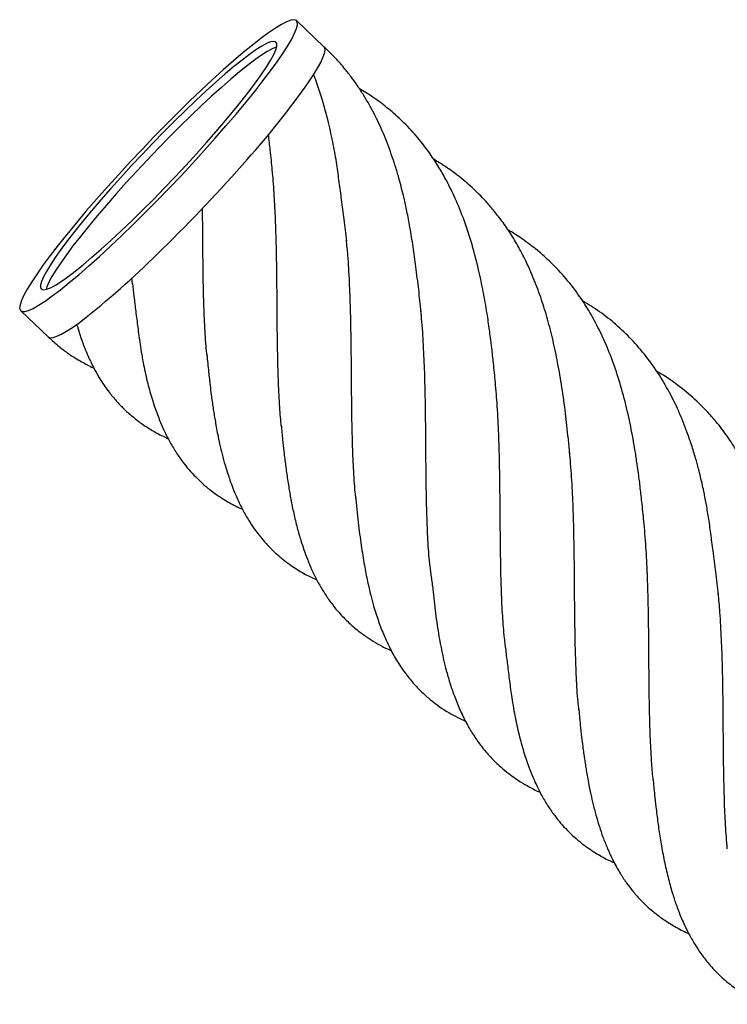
# Paper-space layout '_Inferior' of a CAD drawing. Header units: millimetres. Extents: x -289 to -86, y -33 to 113.
# Tile 1 of 2: x -289 to -196, y -15 to 113. Entities that reach past the tile are written whole.
import ezdxf

# ---------------------------------------------------------------- set-up
doc = ezdxf.new("R2010")
doc.units = ezdxf.units.MM

psp = doc.layouts.new('_Inferior')

# ---------------------------------------------------------------- linework, layer by layer
at = {"color": 7, "linetype": 'Continuous', "lineweight": 25}
for p, q in [((-248.99, 109.69), (-252.58, 113.12)), ((-274.01, 78.69), (-274.08, 79.49)), ((-288.62, 75.2), (-285.02, 71.78)), ((-285.02, 71.78), (-284.98, 71.75))]:
    psp.add_line(p, q, dxfattribs=at)
at = {"color": 7, "linetype": 'Continuous', "lineweight": 25, "flags": 128}
for points in [[(-252.63, 113.15), (-252.92, 113.23), (-253.33, 113.17), (-253.88, 112.96), (-254.54, 112.62), (-255.33, 112.14), (-256.23, 111.53), (-257.24, 110.79), (-258.34, 109.92), (-259.54, 108.94), (-260.82, 107.85), (-262.17, 106.66), (-263.58, 105.37), (-265.05, 104.01), (-266.55, 102.57), (-268.09, 101.06), (-269.64, 99.51), (-271.21, 97.92), (-272.76, 96.29), (-274.31, 94.66), (-275.82, 93.02), (-277.3, 91.38), (-278.72, 89.77), (-280.09, 88.19), (-281.38, 86.66), (-282.6, 85.18), (-283.73, 83.77), (-284.76, 82.43), (-285.68, 81.18), (-286.49, 80.03), (-287.19, 78.98), (-287.76, 78.04), (-288.21, 77.23), (-288.52, 76.53), (-288.71, 75.97), (-288.76, 75.55), (-288.67, 75.26), (-288.45, 75.11), (-288.1, 75.1), (-287.62, 75.24), (-287.01, 75.51), (-286.28, 75.92), (-285.44, 76.47), (-284.49, 77.15), (-283.43, 77.95), (-282.28, 78.87), (-281.04, 79.91), (-279.72, 81.05), (-278.34, 82.29), (-276.9, 83.62), (-275.41, 85.03), (-273.89, 86.5), (-272.34, 88.03), (-270.78, 89.6), (-269.22, 91.21), (-267.67, 92.84), (-266.14, 94.48), (-264.65, 96.12), (-263.19, 97.74), (-261.8, 99.34), (-260.46, 100.9), (-259.21, 102.41), (-258.03, 103.86), (-256.96, 105.23), (-255.98, 106.53), (-255.11, 107.73), (-254.35, 108.83), (-253.72, 109.82), (-253.21, 110.7), (-252.83, 111.46), (-252.58, 112.08), (-252.46, 112.58), (-252.48, 112.93), (-252.63, 113.15)], [(-255.31, 110.32), (-255.57, 110.39), (-255.97, 110.32), (-256.48, 110.11), (-257.12, 109.76), (-257.88, 109.28), (-258.74, 108.68), (-259.7, 107.94), (-260.76, 107.1), (-261.9, 106.14), (-263.12, 105.07), (-264.39, 103.92), (-265.73, 102.68), (-267.1, 101.37), (-268.5, 100), (-269.92, 98.57), (-271.35, 97.11), (-272.77, 95.63), (-274.17, 94.13), (-275.55, 92.63), (-276.88, 91.15), (-278.15, 89.69), (-279.36, 88.27), (-280.5, 86.9), (-281.55, 85.59), (-282.51, 84.36), (-283.37, 83.2), (-284.12, 82.15), (-284.75, 81.19), (-285.26, 80.34), (-285.65, 79.62), (-285.91, 79.01), (-286.04, 78.54), (-286.04, 78.2), (-285.9, 78), (-285.64, 77.93), (-285.24, 78), (-284.72, 78.21), (-284.09, 78.56), (-283.33, 79.03), (-282.47, 79.64), (-281.51, 80.37), (-280.45, 81.22), (-279.31, 82.18), (-278.09, 83.25), (-276.81, 84.4), (-275.48, 85.64), (-274.11, 86.95), (-272.71, 88.32), (-271.28, 89.75), (-269.86, 91.21), (-268.44, 92.69), (-267.03, 94.19), (-265.66, 95.69), (-264.33, 97.17), (-263.06, 98.63), (-261.84, 100.05), (-260.71, 101.42), (-259.66, 102.73), (-258.7, 103.96), (-257.84, 105.12), (-257.09, 106.17), (-256.46, 107.13), (-255.94, 107.97), (-255.56, 108.7), (-255.3, 109.31), (-255.17, 109.78), (-255.17, 110.12), (-255.31, 110.32)], [(-255.19, 109.65), (-255.25, 109.63), (-255.76, 109.42), (-256.4, 109.08), (-257.16, 108.6), (-258.02, 107.99), (-258.98, 107.26), (-260.04, 106.41), (-261.18, 105.45), (-262.4, 104.39), (-263.67, 103.23), (-265.01, 102), (-266.38, 100.68), (-267.78, 99.31), (-269.2, 97.89), (-270.63, 96.43), (-272.05, 94.94), (-273.45, 93.45), (-274.83, 91.95), (-276.16, 90.46), (-277.43, 89.01), (-278.64, 87.59), (-279.78, 86.21), (-280.83, 84.91), (-281.79, 83.67), (-282.65, 82.52), (-283.4, 81.46), (-284.03, 80.51), (-284.54, 79.66), (-284.93, 78.93), (-285.19, 78.33), (-285.29, 77.99)], [(-250.97, 105.09), (-250.35, 106.03), (-249.83, 106.88), (-249.42, 107.62), (-249.12, 108.27), (-248.93, 108.8), (-248.85, 109.23), (-248.89, 109.54), (-248.99, 109.69)], [(-284.98, 71.75), (-284.72, 71.67), (-284.36, 71.71), (-283.89, 71.87), (-283.31, 72.14), (-282.64, 72.53), (-281.86, 73.03), (-281, 73.64), (-280.05, 74.36)]]:
    psp.add_lwpolyline(points, dxfattribs=at)
at = {"color": 7, "linetype": 'Continuous', "lineweight": 25}
for centre, radius, start, end in [((-341.78, 169.14), 111.13, 318.1308, 324.8068), ((-423.4, 239.4), 218.82, 314.4623, 318.6949), ((-355.56, 168.72), 120.85, 308.6666, 314.9756)]:
    psp.add_arc(centre, radius, start, end, dxfattribs=at)
for points, knots in [([(-236.3, 75.05), (-236.4, 76.02), (-236.6, 77.98), (-236.96, 80.85), (-237.34, 83.58), (-237.72, 85.98), (-238.12, 88.1), (-238.49, 89.79), (-238.83, 91.17), (-239.18, 92.51), (-239.73, 94.37), (-240.53, 96.71), (-241.65, 99.41), (-242.72, 101.54), (-243.68, 103.18), (-244.44, 104.37), (-245.24, 105.51), (-246.19, 106.74), (-247.42, 108.17), (-248.44, 109.16), (-249.02, 109.72)], [0, 0, 0, 0, 0.070155, 0.141194, 0.204855, 0.269772, 0.325034, 0.369676, 0.403598, 0.436046, 0.477965, 0.556454, 0.633289, 0.713387, 0.756077, 0.797112, 0.835946, 0.875678, 0.929822, 1, 1, 1, 1]), ([(-246.02, 84.29), (-246.12, 85.24), (-246.3, 87.02), (-246.68, 89.63), (-247, 92.06), (-247.31, 94.41), (-247.78, 97.03), (-248.41, 99.93), (-249.24, 103.02), (-249.97, 105.05), (-250.34, 106.08)], [0, 0, 0, 0, 0.123669, 0.23166, 0.331228, 0.434647, 0.554409, 0.69037, 0.842562, 1, 1, 1, 1]), ([(-226.58, 65.82), (-226.67, 66.67), (-226.81, 68.17), (-227.03, 70.13), (-227.21, 71.57), (-227.36, 72.69), (-227.51, 73.76), (-227.76, 75.42), (-228.16, 77.71), (-228.79, 80.73), (-229.62, 83.89), (-230.62, 86.98), (-231.75, 89.76), (-232.84, 92), (-233.9, 93.86), (-235.01, 95.58), (-236.37, 97.41), (-238.01, 99.27), (-239.79, 100.97), (-241.62, 102.44), (-243.12, 103.49), (-244.05, 104.04), (-244.35, 104.21)], [0, 0, 0, 0, 0.051752, 0.091259, 0.118929, 0.140152, 0.162454, 0.185964, 0.245389, 0.307869, 0.38158, 0.456787, 0.527415, 0.586947, 0.632236, 0.680791, 0.736932, 0.801261, 0.864165, 0.920478, 0.975115, 1, 1, 1, 1]), ([(-255.74, 93.53), (-255.82, 94.41), (-255.97, 95.98), (-256.16, 97.54), (-256.24, 98.23)], [0, 0, 0, 0, 0.561888, 1, 1, 1, 1]), ([(-216.87, 56.58), (-216.93, 57.21), (-217.04, 58.41), (-217.24, 60.17), (-217.49, 62.42), (-217.87, 65.15), (-218.41, 68.32), (-219.04, 71.31), (-219.74, 74.06), (-220.55, 76.69), (-221.49, 79.24), (-222.53, 81.6), (-223.66, 83.75), (-224.79, 85.61), (-225.95, 87.25), (-227.03, 88.6), (-228.02, 89.7), (-228.94, 90.65), (-229.86, 91.5), (-230.81, 92.33), (-231.92, 93.2), (-233.19, 94.11), (-234.16, 94.69), (-234.65, 94.99)], [0, 0, 0, 0, 0.038323, 0.073431, 0.106194, 0.177435, 0.245921, 0.307742, 0.370224, 0.429348, 0.491225, 0.555629, 0.60782, 0.663548, 0.71368, 0.755419, 0.791194, 0.823635, 0.853336, 0.884275, 0.917358, 0.957601, 1, 1, 1, 1]), ([(-254.56, 60.04), (-254.63, 60.88), (-254.8, 62.74), (-254.94, 65.79), (-255.04, 69.13), (-255.09, 72.56), (-255.11, 76.07), (-255.14, 79.62), (-255.19, 83.2), (-255.29, 86.62), (-255.45, 89.85), (-255.6, 92.18), (-255.74, 93.45), (-255.77, 93.73)], [0, 0, 0, 0, 0.084378, 0.186619, 0.288155, 0.390395, 0.491931, 0.594172, 0.695708, 0.797949, 0.886584, 0.97522, 1, 1, 1, 1]), ([(-264.27, 69.27), (-264.31, 69.71), (-264.46, 71.14), (-264.6, 73.74), (-264.72, 76.88), (-264.78, 79.98), (-264.81, 83.02), (-264.83, 85.9), (-264.85, 87.78), (-264.86, 88.6)], [0, 0, 0, 0, 0.07598, 0.248952, 0.423126, 0.574122, 0.725118, 0.879377, 1, 1, 1, 1]), ([(-207.15, 47.34), (-207.19, 47.76), (-207.27, 48.62), (-207.45, 50.22), (-207.63, 51.98), (-207.87, 53.86), (-208.12, 55.61), (-208.46, 57.79), (-208.98, 60.54), (-209.72, 63.75), (-210.62, 66.85), (-211.66, 69.74), (-212.82, 72.37), (-214.05, 74.72), (-215.44, 76.94), (-217.1, 79.15), (-218.95, 81.18), (-220.85, 82.92), (-222.66, 84.31), (-224.02, 85.23), (-224.77, 85.66), (-224.92, 85.74)], [0, 0, 0, 0, 0.02659, 0.053651, 0.096278, 0.135659, 0.17107, 0.206605, 0.27388, 0.345815, 0.417249, 0.486731, 0.555179, 0.615455, 0.674552, 0.7452, 0.819629, 0.878383, 0.93706, 0.987902, 1, 1, 1, 1]), ([(-244.82, 50.66), (-244.85, 50.93), (-244.99, 52.19), (-245.13, 54.6), (-245.27, 57.87), (-245.34, 61.25), (-245.38, 64.71), (-245.4, 68.24), (-245.44, 71.81), (-245.51, 75.38), (-245.64, 78.95), (-245.81, 81.98), (-245.99, 83.78), (-246.05, 84.44)], [0, 0, 0, 0, 0.027387, 0.129577, 0.230818, 0.332762, 0.434002, 0.535945, 0.637161, 0.73908, 0.840296, 0.942213, 1, 1, 1, 1]), ([(-274.03, 78.78), (-273.96, 78.2), (-273.83, 76.98), (-273.57, 75), (-273.31, 72.9), (-273.02, 70.62), (-272.59, 68.16), (-272.05, 65.75), (-271.52, 63.84), (-271.05, 62.43), (-270.69, 61.45), (-270.29, 60.45), (-269.78, 59.29), (-269.09, 57.95), (-268.29, 56.62), (-267.47, 55.45), (-266.64, 54.42), (-265.51, 53.19), (-264.02, 51.85), (-262.22, 50.61), (-260.79, 49.78), (-259.92, 49.39), (-259.64, 49.26)], [0, 0, 0, 0, 0.038818, 0.082385, 0.133942, 0.192809, 0.268068, 0.338101, 0.402576, 0.438912, 0.467885, 0.494453, 0.53224, 0.582022, 0.632978, 0.678505, 0.718508, 0.761509, 0.84122, 0.912758, 0.972202, 1, 1, 1, 1]), ([(-197.43, 38.1), (-197.53, 39.07), (-197.73, 40.96), (-198.11, 43.67), (-198.44, 46.1), (-198.71, 48.14), (-199.03, 49.97), (-199.31, 51.44), (-199.56, 52.57), (-199.79, 53.54), (-200.07, 54.65), (-200.45, 56.05), (-200.95, 57.67), (-201.51, 59.28), (-202.04, 60.67), (-202.55, 61.88), (-203.08, 63.04), (-203.91, 64.7), (-205.14, 66.84), (-206.84, 69.25), (-208.74, 71.45), (-210.78, 73.39), (-212.91, 75.09), (-214.45, 76.04), (-215.21, 76.51)], [0, 0, 0, 0, 0.060459, 0.116461, 0.162878, 0.20899, 0.249631, 0.284125, 0.306933, 0.326164, 0.349589, 0.381417, 0.422028, 0.462292, 0.49596, 0.523496, 0.551744, 0.583463, 0.654, 0.727462, 0.799449, 0.868312, 0.934796, 1, 1, 1, 1]), ([(-235.13, 41.75), (-235.18, 42.26), (-235.33, 43.77), (-235.47, 46.45), (-235.58, 49.79), (-235.64, 53.27), (-235.67, 56.82), (-235.69, 60.41), (-235.74, 63.98), (-235.83, 67.57), (-236, 71.11), (-236.16, 73.69), (-236.31, 75.04), (-236.33, 75.25)], [0, 0, 0, 0, 0.051805, 0.154329, 0.256853, 0.362337, 0.467821, 0.570265, 0.673425, 0.775626, 0.878538, 0.980739, 1, 1, 1, 1]), ([(-281.31, 73.42), (-281.07, 72.63), (-280.6, 71.1), (-279.78, 69.13), (-279, 67.55), (-278.18, 66.12), (-277.29, 64.82), (-276.29, 63.58), (-275.3, 62.52), (-274.23, 61.54), (-273.01, 60.57), (-271.6, 59.64), (-270.36, 58.95), (-269.56, 58.58), (-269.34, 58.48)], [0, 0, 0, 0, 0.113581, 0.220796, 0.307705, 0.37522, 0.472341, 0.552248, 0.624421, 0.700115, 0.780693, 0.868893, 0.963334, 1, 1, 1, 1]), ([(-284.99, 71.76), (-284.54, 71.33), (-283.71, 70.56), (-282.49, 69.66), (-281.5, 69.01), (-280.68, 68.53), (-279.93, 68.13), (-279.4, 67.86), (-279.09, 67.73), (-279.06, 67.72)], [0, 0, 0, 0, 0.2622535, 0.4748649, 0.6380903, 0.7576709, 0.8713858, 0.9861575, 1, 1, 1, 1]), ([(-264.3, 69.49), (-264.23, 68.71), (-264.09, 67.34), (-263.89, 65.57), (-263.74, 64.29), (-263.61, 63.35), (-263.49, 62.51), (-263.36, 61.69), (-263.22, 60.87), (-263.07, 59.97), (-262.87, 58.94), (-262.61, 57.75), (-262.3, 56.41), (-261.94, 55.1), (-261.59, 53.97), (-261.25, 52.97), (-260.86, 51.91), (-260.31, 50.59), (-259.62, 49.17), (-258.86, 47.85), (-258.15, 46.77), (-257.46, 45.85), (-256.73, 44.96), (-255.82, 44), (-254.59, 42.88), (-253.1, 41.76), (-251.52, 40.78), (-250.42, 40.26), (-249.93, 40.03)], [0, 0, 0, 0, 0.054725, 0.096942, 0.127151, 0.149659, 0.171678, 0.193334, 0.21462, 0.237044, 0.264522, 0.297176, 0.334928, 0.376239, 0.410095, 0.434613, 0.468083, 0.511401, 0.564059, 0.613642, 0.654889, 0.688136, 0.724481, 0.767622, 0.81718, 0.888054, 0.94926, 1, 1, 1, 1]), ([(-187.71, 28.86), (-187.81, 29.89), (-188.02, 31.97), (-188.41, 34.9), (-188.78, 37.56), (-189.13, 39.8), (-189.5, 41.79), (-189.85, 43.39), (-190.17, 44.69), (-190.48, 45.91), (-190.86, 47.24), (-191.49, 49.22), (-192.39, 51.67), (-193.67, 54.5), (-195.01, 56.91), (-196.38, 58.98), (-197.65, 60.63), (-198.94, 62.08), (-200.48, 63.62), (-202.46, 65.28), (-204.22, 66.56), (-205.32, 67.16), (-205.5, 67.26)], [0, 0, 0, 0, 0.062901, 0.126816, 0.177052, 0.227951, 0.271626, 0.307563, 0.335709, 0.359856, 0.390322, 0.427702, 0.498357, 0.567272, 0.641462, 0.696599, 0.748669, 0.793976, 0.839743, 0.9098, 0.985075, 1, 1, 1, 1]), ([(-225.41, 32.43), (-225.49, 33.37), (-225.66, 35.35), (-225.8, 38.51), (-225.89, 41.87), (-225.93, 45.31), (-225.96, 48.82), (-225.99, 52.38), (-226.05, 55.96), (-226.16, 59.56), (-226.34, 62.98), (-226.53, 65.16), (-226.62, 66.16)], [0, 0, 0, 0, 0.094165, 0.196357, 0.297844, 0.400036, 0.501522, 0.603712, 0.70555, 0.807389, 0.912167, 1, 1, 1, 1]), ([(-254.58, 60.25), (-254.52, 59.61), (-254.41, 58.46), (-254.24, 56.98), (-254.12, 55.87), (-254, 54.96), (-253.88, 54.06), (-253.75, 53.15), (-253.56, 51.96), (-253.31, 50.48), (-252.94, 48.68), (-252.51, 46.88), (-252.05, 45.29), (-251.61, 43.93), (-251.14, 42.67), (-250.59, 41.34), (-249.93, 39.99), (-249.24, 38.78), (-248.62, 37.82), (-248.1, 37.08), (-247.54, 36.36), (-246.77, 35.45), (-245.75, 34.42), (-244.57, 33.41), (-243.41, 32.56), (-242.31, 31.86), (-241.25, 31.26), (-240.52, 30.93), (-240.18, 30.77)], [0, 0, 0, 0, 0.044393, 0.079058, 0.104608, 0.127277, 0.150598, 0.174543, 0.199064, 0.243968, 0.292769, 0.345029, 0.393624, 0.430881, 0.469183, 0.512473, 0.560527, 0.607219, 0.643106, 0.669217, 0.696005, 0.7325, 0.785214, 0.837654, 0.884136, 0.925979, 0.965233, 1, 1, 1, 1]), ([(-215.67, 23.08), (-215.71, 23.41), (-215.86, 24.76), (-216, 27.27), (-216.13, 30.59), (-216.19, 33.98), (-216.23, 37.46), (-216.25, 41), (-216.29, 44.57), (-216.37, 48.14), (-216.51, 51.7), (-216.68, 54.59), (-216.85, 56.26), (-216.9, 56.78)], [0, 0, 0, 0, 0.033842, 0.138608, 0.240324, 0.34275, 0.444275, 0.546505, 0.647975, 0.750148, 0.851615, 0.953787, 1, 1, 1, 1]), ([(-244.86, 51.02), (-244.75, 49.85), (-244.54, 47.65), (-244.15, 44.63), (-243.74, 42.06), (-243.32, 39.9), (-242.91, 38.13), (-242.53, 36.71), (-242.18, 35.57), (-241.85, 34.58), (-241.5, 33.65), (-241.05, 32.52), (-240.4, 31.11), (-239.52, 29.51), (-238.48, 27.95), (-237.36, 26.55), (-236.23, 25.37), (-234.72, 24.04), (-232.9, 22.72), (-231.23, 21.93), (-230.49, 21.57)], [0, 0, 0, 0, 0.084415, 0.159894, 0.226506, 0.284165, 0.333172, 0.373525, 0.405705, 0.435069, 0.464191, 0.493181, 0.543164, 0.603573, 0.66661, 0.724819, 0.7783, 0.827417, 0.922131, 1, 1, 1, 1]), ([(-205.96, 13.86), (-206.03, 14.57), (-206.19, 16.28), (-206.33, 19.17), (-206.44, 22.49), (-206.49, 25.91), (-206.52, 29.44), (-206.54, 33.06), (-206.59, 36.7), (-206.7, 40.32), (-206.86, 43.87), (-207.05, 46.19), (-207.15, 47.35)], [0, 0, 0, 0, 0.071134, 0.173329, 0.276233, 0.378782, 0.481332, 0.586843, 0.692355, 0.794795, 0.897949, 1, 1, 1, 1]), ([(-235.15, 41.78), (-235.12, 41.53), (-235.07, 41.04), (-234.95, 40.22), (-234.82, 39.35), (-234.68, 38.19), (-234.55, 36.86), (-234.36, 35.28), (-234.15, 33.75), (-233.74, 31.29), (-233.2, 28.84), (-232.49, 26.38), (-231.89, 24.66), (-231.17, 22.88), (-230.31, 21.15), (-229.39, 19.62), (-228.39, 18.21), (-227.29, 16.92), (-226.16, 15.8), (-225.14, 14.94), (-224.19, 14.24), (-223.23, 13.6), (-222.1, 12.94), (-221.24, 12.49), (-220.75, 12.28), (-220.74, 12.28)], [0, 0, 0, 0, 0.0181564, 0.0361514, 0.0549686, 0.0759017, 0.1171067, 0.158877, 0.1999078, 0.2402324, 0.3609479, 0.4099637, 0.4604175, 0.518071, 0.5800375, 0.6331748, 0.68638, 0.7468766, 0.7964773, 0.8397308, 0.87619, 0.910018, 0.9513593, 0.9996353, 1, 1, 1, 1]), ([(-196.28, 4.89), (-196.36, 5.92), (-196.53, 7.98), (-196.66, 11.24), (-196.74, 14.6), (-196.78, 18.05), (-196.81, 21.58), (-196.84, 25.14), (-196.9, 28.72), (-197.03, 32.28), (-197.2, 35.48), (-197.38, 37.45), (-197.46, 38.26)], [0, 0, 0, 0, 0.102677, 0.206067, 0.308744, 0.412133, 0.51481, 0.618199, 0.720876, 0.824264, 0.927297, 1, 1, 1, 1]), ([(-225.43, 32.54), (-225.37, 31.97), (-225.24, 30.76), (-224.99, 28.8), (-224.73, 26.71), (-224.43, 24.43), (-224, 21.97), (-223.46, 19.55), (-222.92, 17.65), (-222.46, 16.24), (-222.1, 15.26), (-221.7, 14.26), (-221.19, 13.1), (-220.5, 11.76), (-219.7, 10.43), (-218.88, 9.26), (-218.05, 8.23), (-216.92, 7), (-215.42, 5.66), (-213.63, 4.41), (-212.2, 3.59), (-211.32, 3.19), (-211.04, 3.07)], [0, 0, 0, 0, 0.038224, 0.081597, 0.13305, 0.191719, 0.266796, 0.336768, 0.401312, 0.437713, 0.466737, 0.493353, 0.531207, 0.581078, 0.632125, 0.677733, 0.717807, 0.760884, 0.840737, 0.912404, 0.971953, 1, 1, 1, 1]), ([(-215.71, 23.3), (-215.64, 22.58), (-215.52, 21.28), (-215.33, 19.6), (-215.18, 18.35), (-215.06, 17.44), (-214.94, 16.65), (-214.83, 15.89), (-214.7, 15.1), (-214.55, 14.22), (-214.36, 13.19), (-214.11, 11.97), (-213.79, 10.57), (-213.42, 9.15), (-212.99, 7.74), (-212.53, 6.38), (-211.92, 4.86), (-211.17, 3.24), (-210.31, 1.71), (-209.46, 0.43), (-208.62, -0.67), (-207.58, -1.85), (-206.25, -3.12), (-204.71, -4.3), (-203.11, -5.29), (-202.01, -5.9), (-201.36, -6.17), (-201.32, -6.19)], [0, 0, 0, 0, 0.050766, 0.090936, 0.120861, 0.142414, 0.162767, 0.182824, 0.202559, 0.225379, 0.252316, 0.285271, 0.324094, 0.368305, 0.406186, 0.448392, 0.49392, 0.553015, 0.612181, 0.659891, 0.699486, 0.746495, 0.813439, 0.879305, 0.93659, 0.995772, 1, 1, 1, 1]), ([(-205.99, 14.06), (-205.92, 13.35), (-205.8, 12.1), (-205.62, 10.5), (-205.48, 9.34), (-205.36, 8.33), (-205.16, 6.97), (-204.88, 5.19), (-204.47, 3.04), (-203.98, 0.93), (-203.45, -0.96), (-202.89, -2.64), (-202.24, -4.3), (-201.49, -5.91), (-200.71, -7.31), (-200.05, -8.35), (-199.52, -9.1), (-199.03, -9.73), (-198.48, -10.39), (-197.78, -11.15), (-196.97, -11.93), (-196.15, -12.64), (-195.4, -13.22), (-194.71, -13.7), (-194.06, -14.12), (-193.34, -14.54), (-192.53, -14.99), (-191.92, -15.28), (-191.6, -15.43)], [0, 0, 0, 0, 0.049119, 0.086066, 0.112803, 0.138539, 0.165086, 0.219422, 0.278853, 0.338011, 0.394142, 0.441471, 0.493162, 0.552764, 0.60341, 0.642836, 0.670877, 0.69252, 0.720591, 0.755, 0.794204, 0.829916, 0.860927, 0.887358, 0.912193, 0.93625, 0.967469, 1, 1, 1, 1])]:
    psp.add_open_spline(points, degree=3, knots=knots, dxfattribs=at)

doc.saveas('drawing.dxf')
